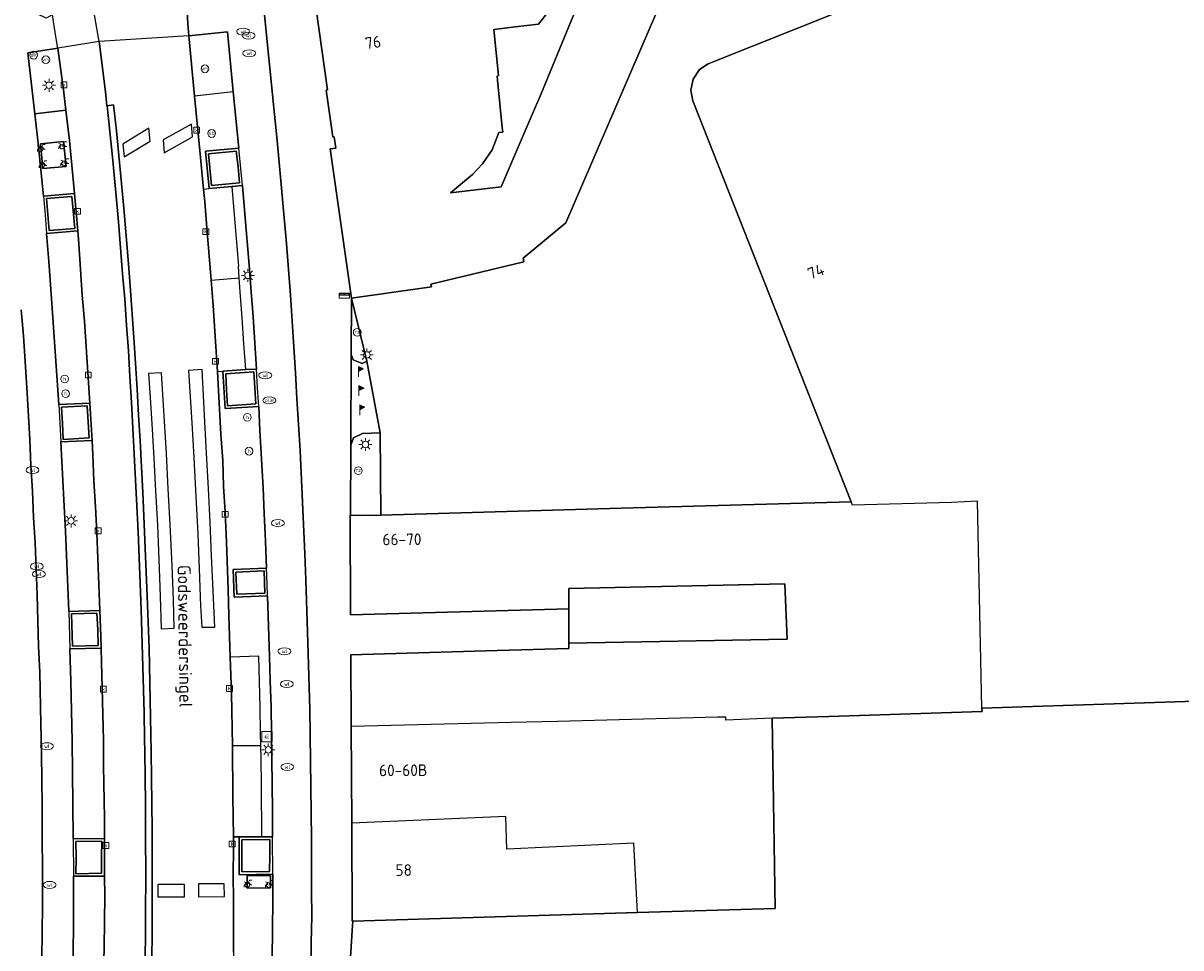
# Model space of a CAD drawing. Header units: metres. Extents: x 197147 to 199131, y 355511 to 356703.
# Tile 102 of 225: x 197392 to 197482, y 356426 to 356498. Entities that reach past the tile are written whole.
import ezdxf
from ezdxf.enums import TextEntityAlignment as Align
from ezdxf.lldxf.tags import DXFTag

# ---------------------------------------------------------------- set-up
doc = ezdxf.new("R2010")
doc.units = ezdxf.units.M
for name, color, linetype in [('B-WE-IE-MEUBILAIR_WEGMEUBILAIR-GV', 252, 'Continuous'), ('B-WE-IE-MEUBILAIR_WEGMEUBILAIR-S', 252, 'Continuous'), ('B-WE-KL-VRI_KABEL-G', 252, 'KL-VRI'), ('B-WE-OG-BEBOUWING-GV', 252, 'Continuous'), ('B-WE-OG-BEBOUWING_HUISNUMMER-T18', 252, 'Continuous'), ('B-WE-OG-BEBOUWING_STRAATNAAM-T35', 252, 'Continuous'), ('B-WE-OG-TERREIN_ERF-GV', 252, 'Continuous'), ('B-WE-RI-HWA_KOLK-S', 253, 'Continuous'), ('B-WE-RI-VWA_AFSCHEIDER-S', 253, 'Continuous'), ('B-WE-VH-ONVERHARD-GV', 253, 'Continuous'), ('B-WE-VH-VERHARDING_ASFALT-GV', 253, 'Continuous'), ('B-WE-VH-VERHARDING_BETON-GV', 253, 'Continuous'), ('B-WE-VH-VERHARDING_BETONSTRAATSTEEN-GV', 253, 'Continuous'), ('B-WE-VH-VERHARDING_HALFVERHARDING-GV', 253, 'Continuous'), ('B-WE-VH-VERHARDING_OPEN-GV', 253, 'Continuous'), ('B-WE-VH-VERHARDING_STRAATBAKSTEEN-GV', 253, 'Continuous'), ('B-WE-VW-VRI-S', 253, 'Continuous')]:
    doc.layers.add(name, color=color, linetype=linetype)
doc.styles.add('NLCS-ISO-M-T18', font='NLCS-ISO.ttf', dxfattribs={"height": 1.8})
doc.styles.add('NLCS-ISO-M200-T25', font='NLCS-ISO.ttf')
doc.styles.get("Standard").update_dxf_attribs({"font": 'isocp.shx'})
tags = doc.linetypes.add('KL-VRI', pattern='A,14,-1,["VRI",Standard,S=1.8,R=0,X=-0.5,Y=-0.9],-5,30', length=50).pattern_tags.tags
tags[6] = DXFTag(74, 10)

# ---------------------------------------------------------------- blocks, each defined once
blk = doc.blocks.new('BGT-HALTEPAAL-SO')
at = {"color": 0, "linetype": 'ByBlock', "lineweight": 18}
blk.add_circle((0, 0), 1.5, dxfattribs=at)
at = {"color": 0, "linetype": 'ByBlock', "lineweight": 18, "style": 'NLCS-ISO-M-T18'}
blk.add_text('h', height=1.5, dxfattribs=at).set_placement((0.02, 0.06), align=Align.MIDDLE_CENTER)
blk = doc.blocks.new('BGT-VERKEERSREGELINSTALLATIEPAAL-SO')
at = {"color": 0, "linetype": 'ByBlock', "lineweight": 18}
blk.add_circle((0, 0), 1.5, dxfattribs=at)
at = {"color": 0, "linetype": 'ByBlock', "lineweight": 18, "style": 'NLCS-ISO-M-T18'}
blk.add_text('vri', height=1.5, dxfattribs=at).set_placement((-0.06, 0.08), align=Align.MIDDLE_CENTER)
blk = doc.blocks.new('BGT-LICHTMAST-SO')
at = {"color": 0, "linetype": 'ByBlock', "lineweight": 18}
for points in [[(-1.25, 0), (-2, 0)], [(-1.41, 1.41), (-0.88, 0.88)], [(0, 2), (0, 1.25)], [(0.88, 0.88), (1.41, 1.41)], [(2, 0), (1.25, 0)], [(-1.41, -1.41), (-0.88, -0.88)], [(0, -1.25), (0, -2)], [(0.88, -0.88), (1.41, -1.41)]]:
    blk.add_lwpolyline(points, dxfattribs=at)
blk.add_circle((0, 0), 1, dxfattribs=at)
blk = doc.blocks.new('BGT-VLAGGENMAST-SO')
at = {"linetype": 'ByBlock', "lineweight": 18}
h = blk.add_hatch(color=0, dxfattribs=at)
h.dxf.hatch_style = 1
h.paths.add_polyline_path([(0, 2), (2, 1), (0, 0)])
at = {"color": 0, "linetype": 'ByBlock', "lineweight": 18}
blk.add_lwpolyline([(0, 2), (0, -2)], dxfattribs=at)
blk.add_lwpolyline([(0, 2), (2, 1), (0, 0)], close=True, dxfattribs=at)
blk = doc.blocks.new('BGT-VERKEERSBORDPAAL-SO')
at = {"color": 0, "linetype": 'ByBlock', "lineweight": 18}
blk.add_circle((0, 0), 1.5, dxfattribs=at)
at = {"color": 0, "linetype": 'ByBlock', "lineweight": 18, "style": 'NLCS-ISO-M-T18'}
blk.add_text('vb', height=1.5, dxfattribs=at).set_placement((0, 0.13), align=Align.MIDDLE_CENTER)
blk = doc.blocks.new('BGT-DRUKKNOPPAAL-SO')
at = {"color": 0, "linetype": 'ByBlock', "lineweight": 18}
blk.add_circle((0, 0), 1.5, dxfattribs=at)
at = {"color": 0, "linetype": 'ByBlock', "lineweight": 18, "style": 'NLCS-ISO-M-T18'}
blk.add_text('dk', height=1.5, dxfattribs=at).set_placement((0, 0.15), align=Align.MIDDLE_CENTER)
blk = doc.blocks.new('BGT-KOLK-SO')
at = {"color": 0, "linetype": 'ByBlock', "lineweight": 18}
blk.add_lwpolyline([(-0.045, -0.045), (0.045, -0.045), (0.045, 0.045), (-0.045, 0.045)], close=True, dxfattribs=at)
at = {"color": 0, "linetype": 'ByBlock', "lineweight": 18, "style": 'NLCS-ISO-M-T18'}
blk.add_text('k', height=0.06, dxfattribs=at).set_placement((0, 0), align=Align.MIDDLE_CENTER)
blk = doc.blocks.new('BGT-WATERLEIDINGPUT-SO')
at = {"color": 0, "linetype": 'ByBlock', "lineweight": 18}
blk.add_ellipse((0, 0), major_axis=(2.5, 0), ratio=0.54, dxfattribs=at)
at = {"color": 0, "linetype": 'ByBlock', "lineweight": 18, "style": 'NLCS-ISO-M-T18'}
blk.add_text('wl', height=1.5, dxfattribs=at).set_placement((0, 0), align=Align.MIDDLE_CENTER)
blk = doc.blocks.new('BGT-BENZINEPUT_OLIEPUT-SO')
at = {"color": 0, "linetype": 'ByBlock', "lineweight": 18}
blk.add_ellipse((0, 0), major_axis=(2.5, 0), ratio=0.54, dxfattribs=at)
at = {"color": 0, "linetype": 'ByBlock', "lineweight": 18, "style": 'NLCS-ISO-M-T18'}
blk.add_text('olie', height=1.5, dxfattribs=at).set_placement((0, 0.16), align=Align.MIDDLE_CENTER)
blk = doc.blocks.new('BGT-RECLAMEZUIL-SO')
at = {"color": 0, "linetype": 'ByBlock', "lineweight": 18}
blk.add_circle((0, 0), 1.5, dxfattribs=at)
at = {"color": 0, "linetype": 'ByBlock', "lineweight": 18, "style": 'NLCS-ISO-M-T18'}
blk.add_text('rz', height=1.5, dxfattribs=at).set_placement((0, 0.23), align=Align.MIDDLE_CENTER)
blk = doc.blocks.new('BGT-FIETSENREK-SO')
at = {"color": 0, "linetype": 'ByBlock', "lineweight": 18}
for points in [[(-1.5, -1.35), (-1.5, -0.54), (-0.73, -0.28), (-0.73, 0.53), (-1.5, 0.79)], [(-0.3, -0.45), (0.6, 1.35), (1.5, 1.35)], [(1.05, -0.45), (0.21, 0.58)], [(1.05, -0.45), (1.5, -0.45)]]:
    blk.add_lwpolyline(points, dxfattribs=at)
blk.add_circle((-0.3, -0.45), 0.9, dxfattribs=at)
blk = doc.blocks.new('BGT-BRIEVENBUS-SO')
at = {"color": 0, "linetype": 'ByBlock', "lineweight": 18}
for points in [[(2, -1), (2, 1), (-2, 1), (-2, -1)], [(-0.1, 0.2), (-0.1, 0.8), (-1.8, 0.8), (-1.8, 0.2)], [(0.1, 0.2), (0.1, 0.8), (1.8, 0.8), (1.8, 0.2)]]:
    blk.add_lwpolyline(points, close=True, dxfattribs=at)
blk = doc.blocks.new('BGT-BETAALAUTOMAAT-SO')
at = {"color": 0, "linetype": 'ByBlock', "lineweight": 18}
blk.add_lwpolyline([(-2, -2), (2, -2), (2, 2), (-2, 2)], close=True, dxfattribs=at)
at = {"color": 0, "linetype": 'ByBlock', "lineweight": 18, "style": 'NLCS-ISO-M-T18'}
blk.add_text('€', height=1.5, dxfattribs=at).set_placement((0, 0), align=Align.MIDDLE_CENTER)

msp = doc.modelspace()

# ---------------------------------------------------------------- linework, layer by layer
at = {"layer": 'B-WE-IE-MEUBILAIR_WEGMEUBILAIR-GV', "flags": 128}
for points in [[(197408.767, 356487.782), (197406.616, 356487.578), (197406.85, 356485.109), (197409.015, 356485.328), (197408.901, 356486.551), (197408.767, 356487.782)], [(197396.031, 356484.265), (197394.069, 356484.104), (197394.273, 356481.641), (197396.261, 356481.801), (197396.031, 356484.265)], [(197410.126, 356470.695), (197407.946, 356470.552), (197408.007, 356469.316), (197408.09, 356468.081), (197410.274, 356468.225), (197410.126, 356470.695)], [(197397.226, 356468.064), (197395.24, 356467.975), (197395.312, 356466.729), (197395.373, 356465.48), (197397.376, 356465.599), (197397.313, 356466.802), (197397.226, 356468.064)], [(197408.807, 356453.509), (197410.969, 356453.578), (197410.909, 356455.306), (197408.731, 356455.219), (197408.807, 356453.509)], [(197397.985, 356452.042), (197396.015, 356451.981), (197396.091, 356449.488), (197398.075, 356449.538), (197398.043, 356450.747), (197397.985, 356452.042)], [(197411.343, 356432.055), (197411.358, 356433.301), (197411.358, 356434.527), (197409.191, 356434.503), (197409.185, 356432.025), (197411.343, 356432.055)], [(197398.348, 356434.409), (197396.354, 356434.379), (197396.364, 356433.147), (197396.357, 356431.885), (197398.344, 356431.917), (197398.34, 356433.188), (197398.348, 356434.409)]]:
    msp.add_lwpolyline(points, dxfattribs=at)
at = {"layer": 'B-WE-KL-VRI_KABEL-G', "flags": 128}
for points in [[(197402.09, 356488.543), (197402, 356489.545), (197399.988, 356488.323), (197400.09, 356487.326), (197402.09, 356488.543)], [(197405.385, 356488.876), (197405.31, 356489.864), (197403.101, 356488.643), (197403.195, 356487.645), (197405.385, 356488.876)], [(197401.98, 356470.581), (197402.099, 356468.686), (197402.246, 356466.268), (197402.379, 356464.034), (197402.518, 356461.504), (197402.663, 356458.842), (197402.777, 356456.189), (197402.882, 356453.354), (197402.956, 356450.839), (197403.953, 356450.889), (197403.897, 356453.06), (197403.798, 356455.693), (197403.644, 356458.903), (197403.498, 356461.659), (197403.359, 356464.392), (197402.98, 356470.639), (197401.98, 356470.581)], [(197406.128, 356470.885), (197405.077, 356470.816), (197405.321, 356466.753), (197405.475, 356464.079), (197405.627, 356461.052), (197405.778, 356458.172), (197405.882, 356455.465), (197405.994, 356452.598), (197406.099, 356450.963), (197407.094, 356450.962), (197406.968, 356453.778), (197406.857, 356456.472), (197406.748, 356459.058), (197406.618, 356461.688), (197406.497, 356463.945), (197406.32, 356466.845), (197406.128, 356470.885)], [(197404.732, 356430.078), (197402.715, 356430.077), (197402.712, 356431.065), (197404.732, 356431.078), (197404.732, 356430.078)], [(197407.849, 356430.124), (197407.832, 356431.09), (197405.827, 356431.09), (197405.844, 356430.09), (197407.849, 356430.124)]]:
    msp.add_lwpolyline(points, dxfattribs=at)
at = {"layer": 'B-WE-OG-BEBOUWING-GV', "flags": 128}
for points in [[(197417.671, 356476.393), (197423.858, 356477.275), (197423.805, 356477.498), (197431.024, 356479.215), (197430.959, 356479.489), (197434.253, 356482.225), (197442.487, 356501.324)], [(197435.952, 356500.94), (197432.319, 356492.158), (197431.35, 356489.9), (197429.252, 356485.011), (197425.348, 356484.559), (197427.051, 356485.963), (197427.819, 356486.783), (197428.568, 356487.875), (197429.082, 356489.23), (197429.379, 356489.24), (197429.343, 356489.609), (197428.984, 356493.272), (197428.954, 356493.584), (197429.048, 356493.633), (197428.685, 356497.179), (197430.348, 356497.38), (197432.14, 356497.596), (197433.567, 356499.403)], [(197414.946, 356498.768), (197415.824, 356492.511), (197415.713, 356492.483), (197416.227, 356488.877), (197416.347, 356488.879), (197416.457, 356488.016), (197416.023, 356487.955), (197417.671, 356476.393)], [(197455.447, 356498.579), (197445.287, 356494.541), (197444.608, 356494.081), (197444.115, 356493.347), (197443.946, 356492.479), (197444.102, 356491.674), (197456.34, 356460.65)], [(197450.238, 356443.913), (197454.622, 356444.05), (197466.475, 356444.422), (197466.462, 356444.692), (197466.125, 356460.691), (197464.097, 356460.605), (197456.442, 356460.392), (197456.34, 356460.65), (197438.555, 356460.151), (197419.96, 356459.63), (197418.347, 356459.585), (197417.597, 356459.628), (197417.573, 356459.629), (197417.614, 356451.916), (197428.865, 356452.226), (197434.494, 356452.381), (197434.501, 356453.953), (197451.22, 356454.306), (197451.395, 356450.015), (197434.493, 356449.715), (197434.493, 356449.316), (197428.955, 356449.155), (197417.631, 356448.826), (197417.661, 356443.262)], [(197466.462, 356444.692), (197472.76, 356444.894), (197480.617, 356445.147), (197490.918, 356445.478)], [(197439.803, 356428.878), (197450.463, 356429.201), (197450.337, 356437.437), (197450.238, 356443.913), (197446.635, 356443.772), (197446.657, 356444.005), (197446.004, 356443.988), (197433.629, 356443.671), (197430.034, 356443.579), (197417.661, 356443.262), (197417.701, 356435.804)], [(197417.782, 356428.209), (197417.789, 356428.209), (197439.803, 356428.878), (197439.526, 356434.254), (197429.706, 356433.782), (197429.609, 356436.313), (197417.701, 356435.804), (197417.742, 356428.208), (197417.782, 356428.209)]]:
    msp.add_lwpolyline(points, dxfattribs=at)
at = {"layer": 'B-WE-OG-TERREIN_ERF-GV', "flags": 128}
for points in [[(197429.252, 356485.011), (197431.35, 356489.9), (197432.319, 356492.158), (197435.952, 356500.94), (197435.081, 356505.051), (197431.44, 356504.526), (197432.907, 356503.428), (197433.567, 356499.403), (197432.14, 356497.596), (197430.348, 356497.38), (197428.685, 356497.179), (197429.048, 356493.633), (197428.954, 356493.584), (197428.984, 356493.272), (197429.343, 356489.609), (197429.379, 356489.24), (197429.082, 356489.23), (197428.568, 356487.875), (197427.819, 356486.783), (197427.051, 356485.963), (197425.348, 356484.559), (197429.252, 356485.011)], [(197442.487, 356501.324), (197434.253, 356482.225), (197430.959, 356479.489), (197431.024, 356479.215), (197423.805, 356477.498), (197423.858, 356477.275), (197417.671, 356476.393), (197418.86, 356471.523), (197419.906, 356465.977), (197419.96, 356459.63), (197438.555, 356460.151), (197456.34, 356460.65), (197444.102, 356491.674), (197443.946, 356492.479), (197444.115, 356493.347), (197444.608, 356494.081), (197445.287, 356494.541), (197455.447, 356498.579)], [(197434.493, 356449.715), (197451.395, 356450.015), (197451.22, 356454.306), (197434.501, 356453.953), (197434.494, 356452.381), (197434.493, 356449.715)], [(197490.918, 356445.478), (197480.617, 356445.147), (197472.76, 356444.894), (197466.462, 356444.692), (197466.475, 356444.422), (197454.622, 356444.05), (197450.238, 356443.913), (197450.337, 356437.437), (197450.463, 356429.201), (197439.803, 356428.878), (197417.789, 356428.209), (197417.741, 356427.486), (197417.492, 356423.757)]]:
    msp.add_lwpolyline(points, dxfattribs=at)
at = {"layer": 'B-WE-VH-ONVERHARD-GV', "flags": 128}
for points in [[(197408.767, 356487.782), (197406.616, 356487.578), (197406.85, 356485.109), (197409.015, 356485.328), (197408.901, 356486.551), (197408.767, 356487.782)], [(197396.031, 356484.265), (197394.069, 356484.104), (197394.273, 356481.641), (197396.261, 356481.801), (197396.031, 356484.265)], [(197410.126, 356470.695), (197407.946, 356470.552), (197408.007, 356469.316), (197408.09, 356468.081), (197410.274, 356468.225), (197410.126, 356470.695)], [(197397.226, 356468.064), (197395.24, 356467.975), (197395.312, 356466.729), (197395.373, 356465.48), (197397.376, 356465.599), (197397.313, 356466.802), (197397.226, 356468.064)], [(197408.807, 356453.509), (197410.969, 356453.578), (197410.909, 356455.306), (197408.731, 356455.219), (197408.807, 356453.509)], [(197397.985, 356452.042), (197396.015, 356451.981), (197396.091, 356449.488), (197398.075, 356449.538), (197398.043, 356450.747), (197397.985, 356452.042)], [(197411.343, 356432.055), (197411.358, 356433.301), (197411.358, 356434.527), (197409.191, 356434.503), (197409.185, 356432.025), (197411.343, 356432.055)], [(197398.348, 356434.409), (197396.354, 356434.379), (197396.364, 356433.147), (197396.357, 356431.885), (197398.344, 356431.917), (197398.34, 356433.188), (197398.348, 356434.409)]]:
    msp.add_lwpolyline(points, dxfattribs=at)
at = {"layer": 'B-WE-VH-VERHARDING_ASFALT-GV', "flags": 128}
for points in [[(197405.099, 356496.702), (197405.013, 356497.612), (197404.967, 356498.627), (197405.042, 356500.101), (197405.356, 356501.516), (197405.796, 356502.923), (197406.453, 356504.248), (197407.318, 356505.474), (197408.352, 356506.502), (197409.515, 356507.347), (197409.709, 356507.443)], [(197408.536, 356425.815), (197408.557, 356427.82), (197408.539, 356429.804), (197408.533, 356431.824), (197408.548, 356433.826), (197408.537, 356434.736), (197408.509, 356437.84), (197408.46, 356441.766), (197408.385, 356445.839), (197408.295, 356448.633), (197408.198, 356451.854), (197408.125, 356453.881), (197408.017, 356457.523), (197407.899, 356459.883), (197407.785, 356461.832), (197407.711, 356463.857), (197407.578, 356465.849), (197407.301, 356470.74), (197407.235, 356471.861), (197407.091, 356473.845), (197406.967, 356475.832), (197406.818, 356477.808), (197406.478, 356481.853), (197406.318, 356483.851), (197406.223, 356484.837), (197405.945, 356487.836), (197405.54, 356492.038), (197405.099, 356496.702), (197398.154, 356496.246), (197398.646, 356492.363), (197398.754, 356491.285), (197398.761, 356491.286), (197399.257, 356491.349), (197399.489, 356489.346), (197400.062, 356483.368), (197400.404, 356479.363), (197400.551, 356477.366), (197400.824, 356473.345), (197400.97, 356471.366), (197401.096, 356469.367), (197401.204, 356467.362), (197401.338, 356465.398), (197401.42, 356463.363), (197401.523, 356461.359), (197401.873, 356453.344), (197402.011, 356449.337), (197402.11, 356445.329), (197402.19, 356441.32), (197402.207, 356439.308), (197402.257, 356435.307), (197402.265, 356431.296)], [(197402.265, 356431.296), (197402.25, 356427.28), (197402.228, 356425.281)]]:
    msp.add_lwpolyline(points, dxfattribs=at)
at = {"layer": 'B-WE-VH-VERHARDING_BETON-GV', "flags": 128}
for points in [[(197398.154, 356496.246), (197397.727, 356498.758), (197397.38, 356500.867), (197396.934, 356502.984), (197396.398, 356505.153), (197395.907, 356507.217), (197395.323, 356509.339), (197394.163, 356513.31), (197393.493, 356515.306), (197392.781, 356517.233)], [(197401.679, 356423.309), (197401.745, 356427.285), (197401.749, 356429.301), (197401.775, 356431.296), (197401.746, 356435.295), (197401.743, 356437.316), (197401.708, 356439.303), (197401.687, 356441.31), (197401.658, 356442.321), (197401.635, 356444.319), (197401.416, 356452.323), (197401.167, 356458.34), (197400.873, 356464.342), (197400.649, 356468.335), (197400.529, 356470.338), (197400.435, 356472.333), (197400.269, 356474.324), (197400.131, 356476.353), (197399.959, 356478.281), (197399.654, 356482.318), (197399.461, 356484.286), (197399.194, 356487.309), (197398.761, 356491.286), (197398.754, 356491.285), (197398.646, 356492.363), (197398.154, 356496.246), (197394.945, 356495.732), (197395.402, 356492.518), (197395.586, 356490.939), (197395.848, 356488.599), (197396.239, 356484.491), (197396.496, 356481.6), (197396.586, 356480.601), (197396.704, 356478.611), (197396.841, 356476.632), (197397.02, 356474.623), (197397.269, 356470.642), (197397.427, 356468.289), (197397.601, 356465.406), (197397.664, 356464.293), (197397.753, 356462.274), (197397.873, 356460.275), (197397.971, 356458.263), (197398.121, 356454.259), (197398.212, 356452.252), (197398.292, 356450.26), (197398.306, 356449.325), (197398.323, 356448.254), (197398.383, 356446.23), (197398.427, 356444.226), (197398.49, 356442.226), (197398.491, 356440.209), (197398.568, 356436.203), (197398.569, 356434.62), (197398.574, 356431.708), (197398.582, 356430.164), (197398.53, 356426.166), (197398.486, 356424.144)]]:
    msp.add_lwpolyline(points, dxfattribs=at)
at = {"layer": 'B-WE-VH-VERHARDING_BETONSTRAATSTEEN-GV', "flags": 128}
for points in [[(197393.841, 356484.293), (197393.461, 356488.135), (197393.185, 356490.672), (197392.637, 356495.387), (197394.945, 356495.732), (197394.834, 356496.494), (197394.488, 356498.617), (197394.386, 356498.237), (197394.059, 356498.059), (197393.344, 356498.401), (197392.949, 356498.677), (197392.413, 356499.222), (197392.467, 356499.601), (197392.81, 356499.811), (197386.943, 356498.843)], [(197414.534, 356424.566), (197414.551, 356426.564), (197414.603, 356428.589), (197414.573, 356430.572), (197414.571, 356434.568), (197414.544, 356438.593), (197414.442, 356444.609), (197414.278, 356450.601), (197414.151, 356454.622), (197414.068, 356456.616), (197413.694, 356464.624), (197413.587, 356466.623), (197413.457, 356468.634), (197413.346, 356470.621), (197412.947, 356476.632), (197412.804, 356478.618), (197412.645, 356480.621), (197412.114, 356486.605), (197411.915, 356488.601), (197411.725, 356490.61), (197410.873, 356499.055)], [(197404.967, 356498.627), (197405.013, 356497.612), (197405.099, 356496.702), (197408.074, 356497.007), (197408.532, 356492.356), (197408.965, 356488.014), (197408.953, 356488.013)], [(197402.228, 356425.281), (197402.25, 356427.28), (197402.265, 356431.296), (197402.257, 356435.307), (197402.207, 356439.308), (197402.19, 356441.32), (197402.11, 356445.329), (197402.011, 356449.337), (197401.873, 356453.344), (197401.523, 356461.359), (197401.42, 356463.363), (197401.338, 356465.398), (197401.204, 356467.362), (197401.096, 356469.367), (197400.97, 356471.366), (197400.824, 356473.345), (197400.551, 356477.366), (197400.404, 356479.363), (197400.062, 356483.368), (197399.489, 356489.346), (197399.257, 356491.349), (197398.761, 356491.286)], [(197398.761, 356491.286), (197399.194, 356487.309), (197399.461, 356484.286), (197399.654, 356482.318), (197399.959, 356478.281), (197400.131, 356476.353), (197400.269, 356474.324), (197400.435, 356472.333), (197400.529, 356470.338), (197400.649, 356468.335), (197400.873, 356464.342), (197401.167, 356458.34), (197401.416, 356452.323), (197401.635, 356444.319), (197401.658, 356442.321), (197401.687, 356441.31), (197401.708, 356439.303), (197401.743, 356437.316), (197401.746, 356435.295), (197401.775, 356431.296), (197401.749, 356429.301), (197401.745, 356427.285), (197401.679, 356423.309)], [(197408.953, 356488.013), (197406.38, 356487.777), (197406.656, 356484.876), (197408.412, 356485.033), (197409.236, 356485.126), (197408.953, 356488.013)], [(197408.767, 356487.782), (197408.901, 356486.551), (197409.015, 356485.328), (197406.85, 356485.109), (197406.616, 356487.578), (197408.767, 356487.782)], [(197409.236, 356485.126), (197409.433, 356482.928), (197409.767, 356478.956), (197409.927, 356476.894), (197410.065, 356474.958), (197410.32, 356470.912)], [(197396.239, 356484.491), (197393.841, 356484.293), (197393.966, 356482.861), (197394.075, 356481.408), (197396.496, 356481.6), (197396.239, 356484.491)], [(197396.031, 356484.265), (197396.261, 356481.801), (197394.273, 356481.641), (197394.069, 356484.104), (197396.031, 356484.265)], [(197395.026, 356468.171), (197394.579, 356474.87), (197394.405, 356477.087), (197394.257, 356479.237), (197394.075, 356481.408)], [(197392.128, 356475.499), (197392.292, 356473.487), (197392.551, 356469.484), (197392.786, 356465.472), (197392.874, 356463.489), (197393.003, 356461.462), (197393.075, 356459.437), (197393.19, 356457.471), (197393.348, 356453.459), (197393.419, 356451.451), (197393.471, 356449.458), (197393.551, 356447.478), (197393.628, 356443.446), (197393.685, 356441.416), (197393.709, 356438.864), (197393.75, 356437.47), (197393.741, 356435.43), (197393.76, 356431.404), (197393.77, 356429.4), (197393.737, 356427.395), (197393.724, 356425.376)], [(197410.32, 356470.912), (197409.491, 356470.878), (197407.732, 356470.767), (197407.896, 356467.867), (197410.506, 356468.021), (197410.408, 356469.459), (197410.32, 356470.912)], [(197410.126, 356470.695), (197410.274, 356468.225), (197408.09, 356468.081), (197408.007, 356469.316), (197407.946, 356470.552), (197410.126, 356470.695)], [(197395.194, 356465.283), (197397.601, 356465.406), (197397.427, 356468.289), (197395.026, 356468.171), (197395.103, 356466.735), (197395.194, 356465.283)], [(197397.226, 356468.064), (197397.313, 356466.802), (197397.376, 356465.599), (197395.373, 356465.48), (197395.312, 356466.729), (197395.24, 356467.975), (197397.226, 356468.064)], [(197410.506, 356468.021), (197410.59, 356466.179), (197410.833, 356461.742), (197410.909, 356459.745), (197411.029, 356457.597), (197411.113, 356455.515)], [(197395.794, 356452.177), (197395.546, 356458.386), (197395.416, 356460.795), (197395.194, 356465.283)], [(197411.113, 356455.515), (197408.522, 356455.411), (197408.608, 356453.285), (197411.181, 356453.372), (197411.158, 356454.315), (197411.113, 356455.515)], [(197408.807, 356453.509), (197408.731, 356455.219), (197410.909, 356455.306), (197410.969, 356453.578), (197408.807, 356453.509)], [(197411.181, 356453.372), (197411.336, 356448.694), (197411.386, 356446.796), (197411.452, 356444.769), (197411.515, 356440.765), (197411.561, 356436.783), (197411.569, 356434.732)], [(197398.212, 356452.252), (197395.794, 356452.177), (197395.89, 356449.273), (197398.306, 356449.325), (197398.292, 356450.26), (197398.212, 356452.252)], [(197397.985, 356452.042), (197398.043, 356450.747), (197398.075, 356449.538), (197396.091, 356449.488), (197396.015, 356451.981), (197397.985, 356452.042)], [(197396.138, 356434.589), (197396.117, 356437.305), (197396.058, 356442.137), (197396.002, 356444.486), (197395.962, 356446.781), (197395.89, 356449.273)], [(197398.569, 356434.62), (197396.138, 356434.589), (197396.158, 356431.691), (197398.574, 356431.708), (197398.569, 356434.62)], [(197411.569, 356434.732), (197410.745, 356434.738), (197408.985, 356434.736), (197408.978, 356431.8), (197411.579, 356431.858), (197411.569, 356434.732)], [(197411.343, 356432.055), (197409.185, 356432.025), (197409.191, 356434.503), (197411.358, 356434.527), (197411.358, 356433.301), (197411.343, 356432.055)], [(197398.348, 356434.409), (197398.34, 356433.188), (197398.344, 356431.917), (197396.357, 356431.885), (197396.364, 356433.147), (197396.354, 356434.379), (197398.348, 356434.409)], [(197411.579, 356431.858), (197411.598, 356429.843), (197411.575, 356427.578), (197411.504, 356423.144), (197411.44, 356420.838), (197411.355, 356419.042), (197411.318, 356417.888)], [(197395.739, 356414.588), (197395.741, 356414.595), (197395.918, 356418.91), (197396.068, 356423.307), (197396.132, 356425.655), (197396.165, 356428.078), (197396.176, 356430.181), (197396.158, 356431.691)], [(197411.405, 356430.791), (197411.41, 356431.739), (197409.603, 356431.737), (197409.61, 356430.774), (197411.405, 356430.791)]]:
    msp.add_lwpolyline(points, dxfattribs=at)
at = {"layer": 'B-WE-VH-VERHARDING_HALFVERHARDING-GV', "flags": 128}
for points in [[(197418.86, 356471.523), (197417.671, 356476.393), (197417.646, 356472.036), (197417.82, 356471.641), (197418.516, 356471.35), (197418.86, 356471.523)], [(197419.906, 356465.977), (197418.542, 356465.926), (197417.843, 356465.608), (197417.618, 356465.039), (197417.597, 356459.628), (197418.347, 356459.585), (197419.96, 356459.63), (197419.906, 356465.977)]]:
    msp.add_lwpolyline(points, dxfattribs=at)
at = {"layer": 'B-WE-VH-VERHARDING_OPEN-GV', "flags": 128}
for points in [[(197393.841, 356484.293), (197396.239, 356484.491), (197395.848, 356488.599), (197395.586, 356490.939), (197393.185, 356490.672), (197393.461, 356488.135), (197393.841, 356484.293)], [(197393.611, 356488.335), (197395.397, 356488.513), (197395.604, 356486.581), (197393.803, 356486.428), (197393.611, 356488.335)], [(197417.618, 356465.039), (197417.843, 356465.608), (197418.542, 356465.926), (197419.906, 356465.977), (197418.86, 356471.523), (197418.516, 356471.35), (197417.82, 356471.641), (197417.646, 356472.036), (197417.618, 356465.039)], [(197408.211, 356415.106), (197408.594, 356415.085), (197408.73, 356417.99), (197411.318, 356417.888), (197411.355, 356419.042), (197411.44, 356420.838), (197411.504, 356423.144), (197411.575, 356427.578), (197411.598, 356429.843), (197411.579, 356431.858), (197408.978, 356431.8), (197408.985, 356434.736), (197408.537, 356434.736), (197408.548, 356433.826), (197408.533, 356431.824), (197408.539, 356429.804), (197408.557, 356427.82), (197408.536, 356425.815), (197408.492, 356423.799), (197408.364, 356419.807), (197408.312, 356417.8), (197408.245, 356415.824), (197408.211, 356415.106)], [(197411.405, 356430.791), (197409.61, 356430.774), (197409.603, 356431.737), (197411.41, 356431.739), (197411.405, 356430.791)]]:
    msp.add_lwpolyline(points, dxfattribs=at)
at = {"layer": 'B-WE-VH-VERHARDING_STRAATBAKSTEEN-GV', "flags": 128}
for points in [[(197410.873, 356499.055), (197411.725, 356490.61), (197411.915, 356488.601), (197412.114, 356486.605), (197412.645, 356480.621), (197412.804, 356478.618), (197412.947, 356476.632), (197413.346, 356470.621), (197413.457, 356468.634), (197413.587, 356466.623), (197413.694, 356464.624), (197414.068, 356456.616), (197414.151, 356454.622), (197414.278, 356450.601), (197414.442, 356444.609), (197414.544, 356438.593), (197414.571, 356434.568), (197414.573, 356430.572), (197414.603, 356428.589), (197414.551, 356426.564), (197414.534, 356424.566)], [(197417.492, 356423.757), (197417.741, 356427.486), (197417.789, 356428.209), (197417.782, 356428.209), (197417.742, 356428.208), (197417.701, 356435.804), (197417.661, 356443.262), (197417.631, 356448.826), (197428.955, 356449.155), (197434.493, 356449.316), (197434.493, 356449.715), (197434.494, 356452.381), (197428.865, 356452.226), (197417.614, 356451.916), (197417.573, 356459.629), (197417.597, 356459.628), (197417.618, 356465.039), (197417.646, 356472.036), (197417.671, 356476.393), (197416.023, 356487.955), (197416.457, 356488.016), (197416.347, 356488.879), (197416.227, 356488.877), (197415.713, 356492.483), (197415.824, 356492.511), (197414.946, 356498.768)], [(197408.532, 356492.356), (197408.074, 356497.007), (197405.099, 356496.702), (197405.54, 356492.038)], [(197393.185, 356490.672), (197395.586, 356490.939), (197395.402, 356492.518), (197394.945, 356495.732), (197392.637, 356495.387), (197393.185, 356490.672)], [(197406.656, 356484.876), (197406.38, 356487.777), (197408.953, 356488.013), (197408.965, 356488.014), (197408.532, 356492.356), (197405.54, 356492.038), (197405.945, 356487.836), (197406.223, 356484.837), (197406.656, 356484.876)], [(197393.611, 356488.335), (197393.803, 356486.428), (197395.604, 356486.581), (197395.397, 356488.513), (197393.611, 356488.335)], [(197406.223, 356484.837), (197406.318, 356483.851), (197406.478, 356481.853), (197406.818, 356477.808), (197408.991, 356477.965), (197408.929, 356478.875)], [(197408.412, 356485.033), (197406.656, 356484.876)], [(197409.491, 356470.878), (197410.32, 356470.912), (197410.065, 356474.958), (197409.927, 356476.894), (197409.767, 356478.956), (197409.433, 356482.928), (197409.236, 356485.126), (197408.412, 356485.033), (197408.609, 356482.859), (197408.929, 356478.875)], [(197395.026, 356468.171), (197397.427, 356468.289), (197397.269, 356470.642), (197397.02, 356474.623), (197396.841, 356476.632), (197396.704, 356478.611), (197396.586, 356480.601), (197396.496, 356481.6), (197394.075, 356481.408), (197394.257, 356479.237), (197394.405, 356477.087), (197394.579, 356474.87), (197395.026, 356468.171)], [(197406.818, 356477.808), (197406.967, 356475.832), (197407.091, 356473.845), (197407.235, 356471.861), (197407.301, 356470.74), (197407.732, 356470.767), (197409.491, 356470.878), (197409.349, 356472.874), (197409.219, 356474.88), (197409.064, 356476.902), (197408.991, 356477.965)], [(197393.724, 356425.376), (197393.737, 356427.395), (197393.77, 356429.4), (197393.76, 356431.404), (197393.741, 356435.43), (197393.75, 356437.47), (197393.709, 356438.864), (197393.685, 356441.416), (197393.628, 356443.446), (197393.551, 356447.478), (197393.471, 356449.458), (197393.419, 356451.451), (197393.348, 356453.459), (197393.19, 356457.471), (197393.075, 356459.437), (197393.003, 356461.462), (197392.874, 356463.489), (197392.786, 356465.472), (197392.551, 356469.484), (197392.292, 356473.487), (197392.128, 356475.499)], [(197407.301, 356470.74), (197407.578, 356465.849), (197407.711, 356463.857), (197407.785, 356461.832), (197407.899, 356459.883), (197408.017, 356457.523), (197408.125, 356453.881), (197408.198, 356451.854), (197408.295, 356448.633)], [(197410.745, 356434.738), (197411.569, 356434.732), (197411.561, 356436.783), (197411.515, 356440.765), (197411.452, 356444.769), (197411.386, 356446.796), (197411.336, 356448.694), (197411.181, 356453.372), (197408.608, 356453.285), (197408.522, 356455.411), (197411.113, 356455.515), (197411.029, 356457.597), (197410.909, 356459.745), (197410.833, 356461.742), (197410.59, 356466.179), (197410.506, 356468.021), (197407.896, 356467.867), (197407.732, 356470.767)], [(197397.601, 356465.406), (197395.194, 356465.283), (197395.416, 356460.795), (197395.546, 356458.386), (197395.794, 356452.177), (197398.212, 356452.252), (197398.121, 356454.259), (197397.971, 356458.263), (197397.873, 356460.275), (197397.753, 356462.274), (197397.664, 356464.293), (197397.601, 356465.406)], [(197396.138, 356434.589), (197398.569, 356434.62), (197398.568, 356436.203), (197398.491, 356440.209), (197398.49, 356442.226), (197398.427, 356444.226), (197398.383, 356446.23), (197398.323, 356448.254), (197398.306, 356449.325), (197395.89, 356449.273), (197395.962, 356446.781), (197396.002, 356444.486), (197396.058, 356442.137), (197396.117, 356437.305), (197396.138, 356434.589)], [(197410.666, 356441.788), (197410.642, 356442.745), (197410.618, 356444.77), (197410.513, 356448.716), (197408.295, 356448.633), (197408.385, 356445.839), (197408.46, 356441.766)], [(197408.46, 356441.766), (197408.509, 356437.84), (197408.537, 356434.736), (197408.985, 356434.736), (197410.745, 356434.738), (197410.718, 356438.747), (197410.692, 356440.759), (197410.666, 356441.788), (197408.46, 356441.766)], [(197398.574, 356431.708), (197396.158, 356431.691), (197396.176, 356430.181), (197396.165, 356428.078), (197396.132, 356425.655), (197396.068, 356423.307), (197395.918, 356418.91), (197395.741, 356414.595), (197395.739, 356414.588), (197398.117, 356414.467), (197398.207, 356416.14), (197398.27, 356418.157), (197398.36, 356420.154), (197398.486, 356424.144), (197398.53, 356426.166), (197398.582, 356430.164), (197398.574, 356431.708)]]:
    msp.add_lwpolyline(points, dxfattribs=at)

# ---------------------------------------------------------------- block references
at = {"layer": 'B-WE-IE-MEUBILAIR_WEGMEUBILAIR-S'}
for name, p, xscale, yscale, zscale in [('BGT-WATERLEIDINGPUT-SO', (197409.3, 356497.02), 0.2, 0.2, 0.2), ('BGT-WATERLEIDINGPUT-SO', (197409.724, 356496.716), 0.2, 0.2, 0.2), ('BGT-WATERLEIDINGPUT-SO', (197409.767, 356495.349), 0.2, 0.2, 0.2), ('BGT-LICHTMAST-SO', (197394.273, 356492.872), 0.25, 0.25, 0.25), ('BGT-VERKEERSBORDPAAL-SO', (197406.858, 356489.143), 0.2, 0.2, 0.2), ('BGT-FIETSENREK-SO', (197393.678, 356488.028), 0.2, 0.2, 0.2), ('BGT-FIETSENREK-SO', (197395.341, 356488.221), 0.2, 0.2, 0.2), ('BGT-FIETSENREK-SO', (197393.804, 356486.754), 0.2, 0.2, 0.2), ('BGT-FIETSENREK-SO', (197395.495, 356486.921), 0.2, 0.2, 0.2), ('BGT-LICHTMAST-SO', (197409.665, 356478.166), 0.25, 0.25, 0.25), ('BGT-BRIEVENBUS-SO', (197417.123, 356476.591), 0.2, 0.2, 0.2), ('BGT-RECLAMEZUIL-SO', (197418.122, 356473.758), 0.2, 0.2, 0.2), ('BGT-LICHTMAST-SO', (197418.864, 356472.011), 0.25, 0.25, 0.25), ('BGT-HALTEPAAL-SO', (197395.485, 356470.147), 0.2, 0.2, 0.2), ('BGT-WATERLEIDINGPUT-SO', (197411.004, 356470.435), 0.2, 0.2, 0.2), ('BGT-VLAGGENMAST-SO', (197418.208, 356470.73), 0.2, 0.2, 0.2), ('BGT-VLAGGENMAST-SO', (197418.256, 356469.25), 0.2, 0.2, 0.2), ('BGT-HALTEPAAL-SO', (197395.555, 356469.021), 0.2, 0.2, 0.2), ('BGT-VLAGGENMAST-SO', (197418.318, 356467.761), 0.2, 0.2, 0.2), ('BGT-HALTEPAAL-SO', (197409.616, 356467.187), 0.2, 0.2, 0.2), ('BGT-LICHTMAST-SO', (197418.756, 356465.086), 0.25, 0.25, 0.25), ('BGT-HALTEPAAL-SO', (197409.754, 356464.568), 0.2, 0.2, 0.2), ('BGT-WATERLEIDINGPUT-SO', (197392.994, 356463.104), 0.2, 0.2, 0.2), ('BGT-RECLAMEZUIL-SO', (197418.208, 356463.057), 0.2, 0.2, 0.2), ('BGT-LICHTMAST-SO', (197395.974, 356459.176), 0.25, 0.25, 0.25), ('BGT-WATERLEIDINGPUT-SO', (197411.984, 356459.008), 0.2, 0.2, 0.2), ('BGT-WATERLEIDINGPUT-SO', (197393.33, 356455.653), 0.2, 0.2, 0.2), ('BGT-WATERLEIDINGPUT-SO', (197393.49, 356455.065), 0.2, 0.2, 0.2), ('BGT-WATERLEIDINGPUT-SO', (197412.49, 356449.094), 0.2, 0.2, 0.2), ('BGT-WATERLEIDINGPUT-SO', (197412.675, 356446.556), 0.2, 0.2, 0.2), ('BGT-BETAALAUTOMAAT-SO', (197411.138, 356442.479), 0.2, 0.2, 0.2), ('BGT-WATERLEIDINGPUT-SO', (197394.107, 356441.747), 0.2, 0.2, 0.2), ('BGT-LICHTMAST-SO', (197411.243, 356441.469), 0.25, 0.25, 0.25), ('BGT-WATERLEIDINGPUT-SO', (197412.711, 356440.147), 0.2, 0.2, 0.2), ('BGT-WATERLEIDINGPUT-SO', (197394.322, 356431.021), 0.2, 0.2, 0.2), ('BGT-FIETSENREK-SO', (197409.669, 356431.11), 0.2, 0.2, 0.2), ('BGT-FIETSENREK-SO', (197411.336, 356431.101), 0.2, 0.2, 0.2)]:
    msp.add_blockref(name, p, dxfattribs=dict(at, xscale=xscale, yscale=yscale, zscale=zscale))
at = {"layer": 'B-WE-RI-HWA_KOLK-S', "xscale": 5, "yscale": 5, "zscale": 5}
for p in [(197395.438, 356492.899), (197405.696, 356489.403), (197396.473, 356483.116), (197406.412, 356481.552), (197407.152, 356471.522), (197397.315, 356470.459), (197407.899, 356459.685), (197398.072, 356458.411), (197398.477, 356446.16), (197408.244, 356446.21), (197398.667, 356434.072), (197408.446, 356434.185)]:
    msp.add_blockref('BGT-KOLK-SO', p, dxfattribs=at)
at = {"layer": 'B-WE-RI-VWA_AFSCHEIDER-S', "xscale": 0.2, "yscale": 0.2, "zscale": 0.2}
msp.add_blockref('BGT-BENZINEPUT_OLIEPUT-SO', (197411.328, 356468.493), dxfattribs=at)
at = {"layer": 'B-WE-VW-VRI-S', "xscale": 0.2, "yscale": 0.2, "zscale": 0.2}
for name, p in [('BGT-DRUKKNOPPAAL-SO', (197393.086, 356495.2)), ('BGT-VERKEERSREGELINSTALLATIEPAAL-SO', (197394.027, 356494.844)), ('BGT-VERKEERSREGELINSTALLATIEPAAL-SO', (197406.337, 356494.145))]:
    msp.add_blockref(name, p, dxfattribs=at)

# ---------------------------------------------------------------- texts
at = {"layer": 'B-WE-OG-BEBOUWING_HUISNUMMER-T18', "char_height": 0.9, "attachment_point": 5, "style": 'NLCS-ISO-M200-T25'}
for s, insert, rotation in [('76', (197419.347, 356496.189), 8), ('74', (197453.612, 356478.467), 21.5), ('66-70', (197421.583, 356457.747), 0.3), ('60-60B', (197421.679, 356439.885), 0.3), ('58', (197421.721, 356432.162), 0.3)]:
    msp.add_mtext(s, dxfattribs=dict(at, insert=insert, rotation=rotation))
at = {"layer": 'B-WE-OG-BEBOUWING_STRAATNAAM-T35', "insert": (197404.646, 356450.251), "char_height": 1, "attachment_point": 5, "rotation": 270.7, "style": 'NLCS-ISO-M200-T25'}
msp.add_mtext('Godsweerdersingel', dxfattribs=at)

doc.saveas('drawing.dxf')
